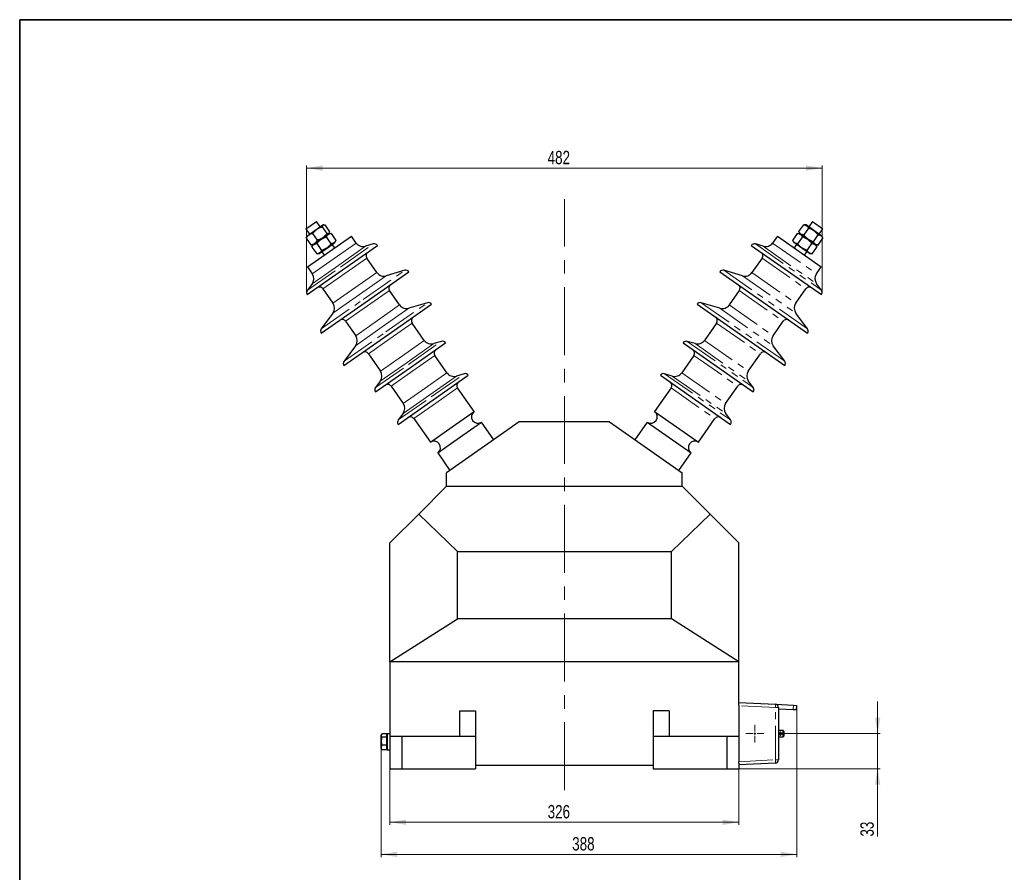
# Model space of a CAD drawing. Header units: millimetres. Extents: x 0 to 400, y -10 to 285.
# Tile 3 of 4: x 16 to 200, y 126 to 285. Entities that reach past the tile are written whole.
import ezdxf

# ---------------------------------------------------------------- set-up
doc = ezdxf.new("R2010")
doc.units = ezdxf.units.MM
doc.header["$PDSIZE"] = -1
doc.linetypes.add('CENTERX2', pattern=[20.32, 12.7, -2.54, 2.54, -2.54])
doc.linetypes.add('PHANTOM', pattern=[12.7, 6.35, -1.27, 1.27, -1.27, 1.27, -1.27])
doc.styles.add('SLDTEXTSTYLE0', font='TXT', dxfattribs={"width": 0.75})
doc.dimstyles.new('SLDDIMSTYLE0', dxfattribs={"dimtxt": 2.5, "dimasz": 3, "dimexe": 0, "dimexo": 0.0625, "dimtad": 1, "dimdec": 0, "dimlfac": 5, "dimrnd": 1e-09, "dimzin": 12, "dimdsep": 46, "dimtxsty": 'SLDTEXTSTYLE0', "dimsah": 1, "dimcen": 0.09, "dimadec": 0, "dimazin": 3, "dimtfac": 1, "dimtdec": 1, "dimtofl": 0, "dimtmove": 0, "dimatfit": 3, "dimfxl": 0, "dimfrac": 2, "dimtolj": 1, "dimtzin": 12, "dimarcsym": 0})
doc.dimstyles.new('SLDDIMSTYLE1', dxfattribs={"dimtxt": 2.5, "dimasz": 3, "dimexe": 0, "dimexo": 0.0625, "dimtad": 1, "dimdec": 1, "dimlfac": 5, "dimrnd": 1e-09, "dimzin": 12, "dimdsep": 46, "dimtxsty": 'SLDTEXTSTYLE0', "dimsah": 1, "dimcen": 0.09, "dimadec": 0, "dimazin": 3, "dimtfac": 1, "dimtdec": 1, "dimtofl": 0, "dimtmove": 0, "dimatfit": 3, "dimfxl": 0, "dimfrac": 2, "dimtolj": 1, "dimtzin": 12, "dimarcsym": 0})
doc.dimstyles.new('SLDDIMSTYLE2', dxfattribs={"dimtxt": 2.5, "dimasz": 3, "dimexe": 0, "dimexo": 0.0625, "dimtad": 1, "dimdec": 0, "dimlfac": 5, "dimrnd": 1e-09, "dimzin": 12, "dimdsep": 46, "dimtxsty": 'SLDTEXTSTYLE0', "dimsah": 1, "dimcen": 0.09, "dimadec": 0, "dimazin": 3, "dimtfac": 1, "dimtdec": 1, "dimtmove": 0, "dimatfit": 0, "dimfxl": 0, "dimfrac": 2, "dimtolj": 1, "dimtzin": 12, "dimarcsym": 0})

# ---------------------------------------------------------------- blocks, each defined once
blk = doc.blocks.new('_D')
at = {"color": 7, "linetype": 'Continuous', "lineweight": 0}
for p, q in [((69.62, 234.16), (69.62, 257.78)), ((165.95, 234.16), (165.95, 257.78)), ((165.95, 257.28), (69.62, 257.28))]:
    blk.add_line(p, q, dxfattribs=at)
at = {"color": 7, "linetype": 'Continuous', "lineweight": 18}
for points in [[(69.62, 257.28), (72.62, 256.78), (72.62, 257.78)], [(165.95, 257.28), (162.95, 257.78), (162.95, 256.78)]]:
    blk.add_solid(points, dxfattribs=at)
at = {"color": 7, "linetype": 'Continuous', "lineweight": 18, "insert": (114.66, 260.5), "char_height": 2.5, "attachment_point": 1, "style": 'SLDTEXTSTYLE0'}
blk.add_mtext('482', dxfattribs=at)
blk = doc.blocks.new('_D_1')
at = {"color": 7, "linetype": 'Continuous', "lineweight": 0}
for p, q in [((150.39, 145.67), (150.39, 134.57)), ((85.19, 144.97), (85.19, 134.57)), ((85.19, 135.07), (150.39, 135.07))]:
    blk.add_line(p, q, dxfattribs=at)
at = {"color": 7, "linetype": 'Continuous', "lineweight": 18}
for points in [[(85.19, 135.07), (88.19, 134.57), (88.19, 135.57)], [(150.39, 135.07), (147.39, 135.57), (147.39, 134.57)]]:
    blk.add_solid(points, dxfattribs=at)
at = {"color": 7, "linetype": 'Continuous', "lineweight": 18, "insert": (114.66, 138.29), "char_height": 2.5, "attachment_point": 1, "style": 'SLDTEXTSTYLE0'}
blk.add_mtext('326', dxfattribs=at)
blk = doc.blocks.new('_D_2')
at = {"color": 7, "linetype": 'Continuous', "lineweight": 0}
for p, q in [((176.33, 151.62), (176.33, 157.62)), ((158.69, 151.62), (176.83, 151.62)), ((176.33, 145.07), (176.33, 151.62)), ((150.49, 145.07), (176.83, 145.07)), ((176.33, 145.07), (176.33, 132.39))]:
    blk.add_line(p, q, dxfattribs=at)
at = {"color": 7, "linetype": 'Continuous', "lineweight": 18}
for points in [[(176.33, 151.62), (176.83, 154.62), (175.83, 154.62)], [(176.33, 145.07), (175.83, 142.07), (176.83, 142.07)]]:
    blk.add_solid(points, dxfattribs=at)
at = {"color": 7, "linetype": 'Continuous', "lineweight": 18, "insert": (173.11, 132.39), "char_height": 2.5, "attachment_point": 1, "rotation": 90, "style": 'SLDTEXTSTYLE0'}
blk.add_mtext('33', dxfattribs=at)
blk = doc.blocks.new('_D_3')
at = {"color": 7, "linetype": 'Continuous', "lineweight": 0}
for p, q in [((161.21, 156.8), (161.21, 128.57)), ((83.53, 148.73), (83.53, 128.57)), ((161.21, 129.07), (83.53, 129.07))]:
    blk.add_line(p, q, dxfattribs=at)
at = {"color": 7, "linetype": 'Continuous', "lineweight": 18}
for points in [[(83.53, 129.07), (86.53, 128.57), (86.53, 129.57)], [(161.21, 129.07), (158.21, 129.57), (158.21, 128.57)]]:
    blk.add_solid(points, dxfattribs=at)
at = {"color": 7, "linetype": 'Continuous', "lineweight": 18, "insert": (119.25, 132.29), "char_height": 2.5, "attachment_point": 1, "style": 'SLDTEXTSTYLE0'}
blk.add_mtext('388', dxfattribs=at)
blk = doc.blocks.new('SW_CENTERMARKSYMBOL_0')
at = {"color": 0, "linetype": 'Continuous', "lineweight": 18}
for p, q in [((-0.4, 0), (-1.67, 0)), ((0, 0), (-0.2, 0)), ((0, 0.4), (0, 1.67)), ((0, 0), (0, 0.2)), ((0, 0), (0, -0.2)), ((0, 0), (0.2, 0)), ((0.4, 0), (1.67, 0)), ((0, -0.4), (0, -1.67))]:
    blk.add_line(p, q, dxfattribs=at)
blk = doc.blocks.new('SW_CENTERMARKSYMBOL_1')
at = {"color": 0, "linetype": 'Continuous', "lineweight": 18}
for p, q in [((-0.2, 0), (-0.4, 0)), ((0, 0), (-0.2, 0)), ((0, 0.2), (0, 0.4)), ((0, 0), (0, 0.2)), ((0, 0), (0, -0.2)), ((0, 0), (0.2, 0)), ((0.2, 0), (0.4, 0)), ((0, -0.2), (0, -0.4))]:
    blk.add_line(p, q, dxfattribs=at)

msp = doc.modelspace()

# ---------------------------------------------------------------- linework, layer by layer
at = {"color": 7, "linetype": 'Continuous', "lineweight": 35}
for q in [(400, 285), (16, 10)]:
    msp.add_line((16, 285), q, dxfattribs=at)
at = {"color": 7, "linetype": 'CENTERX2', "lineweight": 18}
msp.add_line((117.788, 141.036), (117.788, 251.483), dxfattribs=at)
at = {"color": 7, "linetype": 'Continuous', "lineweight": 25}
for p, q in [((69.47, 245.906), (70.453, 246.594)), ((70.079, 244.867), (72.619, 246.646)), ((70.453, 246.594), (71.435, 247.282)), ((72.124, 246.299), (71.435, 247.282)), ((72.829, 246.665), (72.619, 246.646)), ((73.013, 246.648), (73.902, 245.377)), ((161.621, 245.415), (162.51, 246.685)), ((162.958, 246.646), (162.51, 246.685)), ((164.436, 245.611), (162.958, 246.646)), ((164.141, 247.282), (163.453, 246.299)), ((164.141, 247.282), (166.107, 245.906)), ((69.47, 245.906), (70.158, 244.923)), ((69.662, 244.576), (70.079, 244.867)), ((71.667, 243.812), (70.777, 245.082)), ((72.288, 243.973), (73.767, 245.008)), ((72.52, 246.303), (73.41, 245.032)), ((73.767, 245.008), (73.85, 245.187)), ((74.214, 245.047), (73.767, 245.008)), ((74.214, 245.047), (75.103, 243.777)), ((160.473, 243.777), (161.363, 245.047)), ((161.81, 245.008), (161.363, 245.047)), ((161.621, 245.415), (161.81, 245.008)), ((163.289, 243.973), (161.81, 245.008)), ((163.409, 246.056), (162.519, 244.786)), ((164.316, 243.527), (165.206, 244.798)), ((165.915, 244.576), (164.436, 245.611)), ((165.419, 244.923), (166.107, 245.906)), ((69.594, 244.375), (69.527, 244.207)), ((69.527, 244.207), (70.416, 242.936)), ((69.662, 244.576), (69.573, 244.385)), ((70.416, 242.936), (70.612, 242.921)), ((70.612, 242.92), (70.809, 242.937)), ((70.809, 242.937), (70.62, 242.53)), ((70.809, 242.937), (72.288, 243.973)), ((71.518, 243.16), (72.408, 241.889)), ((74.205, 243.147), (73.315, 244.418)), ((73.435, 242.334), (74.914, 243.37)), ((73.894, 241.679), (77.99, 244.547)), ((74.877, 242.367), (74.418, 243.023)), ((74.914, 243.37), (75.103, 243.777)), ((78.875, 243.282), (77.99, 244.547)), ((82.083, 243.096), (80.644, 242.667)), ((154.933, 242.667), (153.494, 243.096)), ((157.587, 244.547), (156.702, 243.282)), ((157.587, 244.547), (165.779, 238.811)), ((160.473, 243.777), (160.663, 243.37)), ((162.142, 242.334), (160.663, 243.37)), ((161.159, 243.023), (160.7, 242.367)), ((162.262, 244.418), (161.372, 243.147)), ((163.169, 241.889), (164.059, 243.16)), ((164.768, 242.937), (163.289, 243.973)), ((164.768, 242.937), (165.215, 242.898)), ((164.957, 242.53), (164.768, 242.937)), ((165.215, 242.898), (166.105, 244.169)), ((166.105, 244.169), (165.915, 244.576)), ((69.798, 238.811), (73.894, 241.679)), ((70.62, 242.53), (71.509, 241.26)), ((71.509, 241.26), (71.957, 241.299)), ((71.957, 241.299), (73.435, 242.334)), ((72.452, 241.646), (72.911, 240.991)), ((76.303, 238.239), (82.856, 242.827)), ((152.721, 242.827), (165.827, 233.65)), ((163.62, 241.299), (162.142, 242.334)), ((162.666, 240.991), (163.125, 241.646)), ((163.62, 241.299), (164.068, 241.26)), ((164.068, 241.26), (164.957, 242.53)), ((82.739, 237.765), (80.858, 240.451)), ((154.719, 240.451), (152.838, 237.765)), ((69.75, 233.65), (76.303, 238.239)), ((69.798, 238.811), (70.684, 237.547)), ((80.547, 232.177), (88.739, 237.913)), ((87.965, 238.182), (84.507, 237.149)), ((146.838, 237.913), (163.221, 226.441)), ((151.07, 237.149), (147.612, 238.182)), ((164.893, 237.547), (165.779, 238.811)), ((70.657, 235.674), (69.761, 234.469)), ((165.816, 234.469), (164.92, 235.674)), ((72.666, 234.715), (74.547, 232.029)), ((86.983, 231.703), (85.102, 234.389)), ((150.475, 234.389), (148.594, 231.703)), ((161.03, 232.029), (162.911, 234.715)), ((72.356, 226.441), (80.547, 232.177)), ((84.792, 226.115), (92.983, 231.851)), ((92.21, 232.12), (88.751, 231.088)), ((142.594, 231.851), (158.977, 220.379)), ((146.826, 231.088), (143.367, 232.12)), ((74.521, 230.157), (72.368, 227.26)), ((163.209, 227.26), (161.056, 230.157)), ((76.911, 228.654), (78.791, 225.967)), ((91.609, 225.097), (89.347, 228.328)), ((146.23, 228.328), (143.968, 225.097)), ((156.785, 225.967), (158.666, 228.654)), ((76.6, 220.379), (84.792, 226.115)), ((89.036, 220.053), (95.59, 224.642)), ((94.816, 224.911), (93.377, 224.482)), ((139.987, 224.642), (153.094, 215.465)), ((142.2, 224.482), (140.761, 224.911)), ((78.765, 224.095), (76.612, 221.198)), ((158.965, 221.198), (156.812, 224.095)), ((81.155, 222.592), (83.417, 219.361)), ((95.853, 219.035), (93.591, 222.266)), ((141.986, 222.266), (139.724, 219.035)), ((152.16, 219.361), (154.422, 222.592)), ((82.483, 215.465), (89.036, 220.053)), ((83.391, 217.489), (82.495, 216.284)), ((93.281, 213.992), (99.834, 218.58)), ((99.06, 218.85), (97.621, 218.42)), ((135.743, 218.58), (148.849, 209.403)), ((137.956, 218.42), (136.517, 218.85)), ((153.082, 216.284), (152.186, 217.489)), ((85.399, 216.53), (87.662, 213.3)), ((100.933, 211.781), (97.835, 216.204)), ((137.741, 216.204), (134.644, 211.781)), ((147.915, 213.3), (150.177, 216.53)), ((86.728, 209.403), (93.281, 213.992)), ((96.837, 208.913), (100.933, 211.781)), ((134.644, 211.781), (142.836, 206.045)), ((87.635, 211.428), (86.739, 210.222)), ((89.644, 210.468), (92.741, 206.045)), ((109.356, 209.866), (95.788, 200.366)), ((98.214, 206.947), (102.309, 209.815)), ((104.604, 206.538), (102.309, 209.815)), ((126.221, 209.866), (109.356, 209.866)), ((126.221, 209.866), (139.788, 200.366)), ((133.268, 209.815), (130.973, 206.538)), ((133.268, 209.815), (141.459, 204.079)), ((142.836, 206.045), (145.933, 210.468)), ((148.838, 210.222), (147.942, 211.428)), ((92.741, 206.045), (96.837, 208.913)), ((94.118, 204.079), (98.214, 206.947)), ((94.118, 204.079), (96.412, 200.803)), ((139.165, 200.803), (141.459, 204.079)), ((95.788, 197.866), (95.788, 200.366)), ((139.788, 197.866), (139.788, 200.366)), ((90.574, 192.651), (95.788, 197.866)), ((95.788, 197.866), (139.788, 197.866)), ((139.788, 197.866), (145.003, 192.651)), ((90.574, 192.651), (85.188, 187.266)), ((97.788, 185.666), (90.574, 192.651)), ((137.788, 185.666), (145.003, 192.651)), ((145.003, 192.651), (150.388, 187.266)), ((85.188, 165.066), (85.188, 187.266)), ((150.388, 165.066), (150.388, 187.266)), ((97.788, 185.666), (137.788, 185.666)), ((97.788, 173.066), (97.788, 185.666)), ((137.788, 173.066), (137.788, 185.666)), ((85.188, 165.066), (97.788, 173.066)), ((137.788, 173.066), (97.788, 173.066)), ((150.388, 165.066), (137.788, 173.066)), ((150.388, 165.066), (85.188, 165.066)), ((85.188, 165.066), (85.188, 151.066)), ((150.388, 157.106), (150.388, 165.066)), ((150.388, 157.466), (157.22, 157.108)), ((150.388, 156.867), (150.388, 157.106)), ((150.388, 156.867), (150.388, 146.365)), ((157.22, 157.108), (160.604, 156.93)), ((157.788, 156.509), (157.788, 146.723)), ((160.604, 156.93), (161.214, 156.898)), ((161.173, 156.1), (161.214, 156.898)), ((98.188, 155.858), (98.188, 151.066)), ((98.188, 155.858), (101.188, 155.858)), ((101.188, 155.858), (101.188, 151.066)), ((137.388, 155.858), (134.388, 155.858)), ((134.388, 155.858), (134.388, 151.066)), ((137.388, 155.858), (137.388, 151.066)), ((157.788, 156.277), (160.562, 156.132)), ((160.562, 156.132), (161.173, 156.1)), ((83.63, 151.476), (83.528, 151.301)), ((83.528, 151.207), (83.528, 151.301)), ((83.528, 148.831), (83.528, 151.207)), ((84.588, 151.554), (83.682, 151.554)), ((84.588, 150.981), (83.682, 150.981)), ((84.688, 151.566), (84.588, 151.466)), ((84.588, 151.466), (84.588, 151.554)), ((84.588, 151.069), (84.588, 151.466)), ((84.588, 150.981), (84.588, 151.069)), ((84.588, 150.752), (84.588, 150.981)), ((85.188, 151.566), (84.688, 151.566)), ((84.688, 151.566), (84.688, 150.066)), ((85.188, 151.066), (85.188, 145.666)), ((87.412, 151.066), (85.188, 151.066)), ((87.412, 151.066), (87.412, 145.066)), ((98.188, 151.066), (87.412, 151.066)), ((101.188, 151.066), (98.188, 151.066)), ((101.188, 151.066), (101.188, 145.066)), ((134.388, 151.066), (134.388, 145.066)), ((137.388, 151.066), (134.388, 151.066)), ((148.165, 151.066), (137.388, 151.066)), ((148.165, 151.066), (148.165, 145.066)), ((150.388, 151.066), (148.165, 151.066)), ((158.648, 152.216), (157.788, 152.216)), ((157.788, 151.016), (158.648, 151.016)), ((158.508, 151.716), (158.648, 151.716)), ((158.508, 151.516), (158.508, 151.716)), ((158.648, 151.516), (158.508, 151.516)), ((158.788, 152.076), (158.648, 152.216)), ((158.648, 151.716), (158.648, 152.216)), ((158.648, 151.016), (158.648, 151.516)), ((158.648, 151.016), (158.788, 151.156)), ((158.788, 152.076), (158.788, 151.716)), ((158.788, 151.516), (158.788, 151.156)), ((84.588, 149.493), (83.682, 149.493)), ((84.588, 149.722), (84.588, 150.752)), ((84.588, 149.493), (84.588, 149.722)), ((84.588, 149.352), (84.588, 149.493)), ((84.588, 148.718), (84.588, 149.352)), ((84.688, 150.066), (84.688, 148.566)), ((83.528, 148.831), (83.632, 148.651)), ((83.682, 148.578), (83.646, 148.659)), ((84.588, 148.578), (83.682, 148.578)), ((84.588, 148.578), (84.588, 148.718)), ((84.588, 148.666), (84.688, 148.566)), ((84.688, 148.566), (85.188, 148.566)), ((85.188, 145.666), (85.188, 145.066)), ((134.388, 145.666), (101.188, 145.666)), ((150.388, 146.125), (150.388, 146.365)), ((150.388, 146.125), (150.388, 145.666)), ((157.22, 146.124), (150.388, 145.766)), ((150.388, 145.666), (150.388, 145.066)), ((85.188, 145.066), (87.412, 145.066)), ((87.412, 145.066), (101.188, 145.066)), ((134.388, 145.066), (148.165, 145.066)), ((148.165, 145.066), (150.388, 145.066))]:
    msp.add_line(p, q, dxfattribs=at)
at = {"color": 8, "linetype": 'PHANTOM', "lineweight": 18}
for p, q in [((74.779, 240.414), (78.875, 243.282)), ((75.922, 238.783), (82.083, 243.096)), ((153.494, 243.096), (165.816, 234.469)), ((156.702, 243.282), (164.893, 237.547)), ((75.65, 239.171), (80.644, 242.667)), ((154.933, 242.667), (164.92, 235.674)), ((70.684, 237.547), (74.779, 240.414)), ((76.762, 237.583), (80.858, 240.451)), ((154.719, 240.451), (162.911, 234.715)), ((69.761, 234.469), (75.922, 238.783)), ((70.657, 235.674), (75.65, 239.171)), ((72.666, 234.715), (76.762, 237.583)), ((78.643, 234.897), (82.739, 237.765)), ((80.166, 232.721), (87.965, 238.182)), ((147.612, 238.182), (163.209, 227.26)), ((152.838, 237.765), (161.03, 232.029)), ((79.514, 233.653), (84.507, 237.149)), ((151.07, 237.149), (161.056, 230.157)), ((74.547, 232.029), (78.643, 234.897)), ((81.006, 231.522), (85.102, 234.389)), ((150.475, 234.389), (158.666, 228.654)), ((72.368, 227.26), (80.166, 232.721)), ((74.521, 230.157), (79.514, 233.653)), ((84.411, 226.659), (92.21, 232.12)), ((143.367, 232.12), (158.965, 221.198)), ((76.911, 228.654), (81.006, 231.522)), ((82.887, 228.835), (86.983, 231.703)), ((83.758, 227.592), (88.751, 231.088)), ((146.826, 231.088), (156.812, 224.095)), ((148.594, 231.703), (156.785, 225.967)), ((78.791, 225.967), (82.887, 228.835)), ((85.251, 225.46), (89.347, 228.328)), ((146.23, 228.328), (154.422, 222.592)), ((76.612, 221.198), (84.411, 226.659)), ((78.765, 224.095), (83.758, 227.592)), ((81.155, 222.592), (85.251, 225.46)), ((87.513, 222.229), (91.609, 225.097)), ((88.384, 220.985), (93.377, 224.482)), ((88.655, 220.598), (94.816, 224.911)), ((140.761, 224.911), (153.082, 216.284)), ((142.2, 224.482), (152.186, 217.489)), ((143.968, 225.097), (152.16, 219.361)), ((83.391, 217.489), (88.384, 220.985)), ((83.417, 219.361), (87.513, 222.229)), ((89.495, 219.398), (93.591, 222.266)), ((141.986, 222.266), (150.177, 216.53)), ((82.495, 216.284), (88.655, 220.598)), ((85.399, 216.53), (89.495, 219.398)), ((91.757, 216.168), (95.853, 219.035)), ((139.724, 219.035), (147.915, 213.3)), ((92.628, 214.924), (97.621, 218.42)), ((92.9, 214.536), (99.06, 218.85)), ((136.517, 218.85), (148.838, 210.222)), ((137.956, 218.42), (147.942, 211.428)), ((87.662, 213.3), (91.757, 216.168)), ((93.74, 213.336), (97.835, 216.204)), ((137.741, 216.204), (145.933, 210.468)), ((86.739, 210.222), (92.9, 214.536)), ((87.635, 211.428), (92.628, 214.924)), ((89.644, 210.468), (93.74, 213.336)), ((157.22, 156.509), (150.388, 156.867)), ((157.22, 146.723), (157.22, 156.509)), ((157.788, 156.509), (157.22, 156.509)), ((160.562, 156.132), (160.604, 156.93)), ((150.388, 146.365), (157.22, 146.723)), ((157.788, 146.723), (157.22, 146.723))]:
    msp.add_line(p, q, dxfattribs=at)
at = {"color": 7, "linetype": 'Continuous', "lineweight": 25}
for centre, radius, start, end in [((80.186, 244.2), 1.6, 215, 286.62086), ((82.283, 242.426), 0.7, 35, 106.62086), ((153.294, 242.426), 0.7, 73.37914, 145), ((155.391, 244.2), 1.6, 253.37914, 325), ((81.513, 240.91), 0.8, 125, 215), ((154.064, 240.91), 0.8, 325, 55), ((69.373, 236.629), 1.6, 323.37914, 35), ((84.049, 238.683), 1.6, 215, 286.62086), ((88.166, 237.511), 0.7, 35, 106.62086), ((147.411, 237.511), 0.7, 73.37914, 145), ((151.528, 238.683), 1.6, 253.37914, 325), ((166.204, 236.629), 1.6, 145, 216.62086), ((70.323, 234.051), 0.7, 143.37914, 215), ((72.011, 234.257), 0.8, 35, 125), ((85.757, 234.848), 0.8, 125, 215), ((149.82, 234.848), 0.8, 325, 55), ((163.566, 234.257), 0.8, 55, 145), ((165.254, 234.051), 0.7, 325, 36.62086), ((73.236, 231.111), 1.6, 323.37914, 35), ((92.41, 231.449), 0.7, 35, 106.62086), ((143.167, 231.449), 0.7, 73.37914, 145), ((162.341, 231.111), 1.6, 145, 216.62086), ((88.294, 232.621), 1.6, 215, 286.62086), ((147.283, 232.621), 1.6, 253.37914, 325), ((76.255, 228.195), 0.8, 35, 125), ((90.002, 228.787), 0.8, 125, 215), ((145.575, 228.787), 0.8, 325, 55), ((159.322, 228.195), 0.8, 55, 145), ((72.929, 226.843), 0.7, 143.37914, 215), ((162.648, 226.843), 0.7, 325, 36.62086), ((77.481, 225.05), 1.6, 323.37914, 35), ((92.919, 226.015), 1.6, 215, 286.62086), ((95.016, 224.241), 0.7, 35, 106.62086), ((140.561, 224.241), 0.7, 73.37914, 145), ((142.658, 226.015), 1.6, 253.37914, 325), ((158.096, 225.05), 1.6, 145, 216.62086), ((80.5, 222.133), 0.8, 35, 125), ((94.246, 222.725), 0.8, 125, 215), ((141.331, 222.725), 0.8, 325, 55), ((155.077, 222.133), 0.8, 55, 145), ((77.174, 220.781), 0.7, 143.37914, 215), ((158.403, 220.781), 0.7, 325, 36.62086), ((82.106, 218.444), 1.6, 323.37914, 35), ((97.164, 219.953), 1.6, 215, 286.62086), ((138.413, 219.953), 1.6, 253.37914, 325), ((153.471, 218.444), 1.6, 145, 216.62086), ((98.491, 216.663), 0.8, 125, 215), ((99.261, 218.179), 0.7, 35, 106.62086), ((136.316, 218.179), 0.7, 73.37914, 145), ((137.086, 216.663), 0.8, 325, 55), ((83.057, 215.866), 0.7, 143.37914, 215), ((84.744, 216.071), 0.8, 35, 125), ((150.833, 216.071), 0.8, 55, 145), ((152.52, 215.866), 0.7, 325, 36.62086), ((86.351, 212.382), 1.6, 323.37914, 35), ((101.621, 210.798), 1.2, 125, 305), ((133.956, 210.798), 1.2, 235, 55), ((149.226, 212.382), 1.6, 145, 216.62086), ((87.301, 209.805), 0.7, 143.37914, 215), ((88.989, 210.01), 0.8, 35, 125), ((146.588, 210.01), 0.8, 55, 145), ((148.276, 209.805), 0.7, 325, 36.62086), ((93.43, 205.062), 1.2, 305, 125), ((142.147, 205.062), 1.2, 55, 235), ((157.188, 156.509), 0.6, 0, 87), ((157.188, 146.723), 0.6, 273, 0)]:
    msp.add_arc(centre, radius, start, end, dxfattribs=at)
at = {"color": 8, "linetype": 'PHANTOM', "lineweight": 18}
for centre in [(154.349, 156.808), (154.349, 146.423)]:
    msp.add_arc(centre, 2.887, 354.04331, 5.95669, dxfattribs=at)
at = {"color": 7, "linetype": 'Continuous', "lineweight": 25}
for points, knots in [([(72.52, 246.303), (72.531, 246.373), (72.547, 246.436), (72.594, 246.542), (72.626, 246.584), (72.689, 246.628), (72.712, 246.64), (72.763, 246.656), (72.79, 246.661), (72.877, 246.668), (72.943, 246.662), (73.013, 246.648)], [0, 0, 0, 0, 0.25, 0.25, 0.5, 0.5, 0.625, 0.625, 0.75, 0.75, 1, 1, 1, 1]), ([(162.51, 246.685), (162.613, 246.676), (162.711, 246.66), (162.894, 246.604), (162.979, 246.564), (163.093, 246.485), (163.129, 246.455), (163.197, 246.389), (163.228, 246.353), (163.315, 246.237), (163.365, 246.15), (163.409, 246.056)], [0, 0, 0, 0, 0.25, 0.25, 0.5, 0.5, 0.625, 0.625, 0.75, 0.75, 1, 1, 1, 1]), ([(69.527, 244.207), (69.599, 244.321), (69.678, 244.428), (69.852, 244.622), (69.948, 244.709), (70.107, 244.82), (70.163, 244.854), (70.278, 244.916), (70.337, 244.943), (70.519, 245.016), (70.646, 245.053), (70.777, 245.082)], [0, 0, 0, 0, 0.25, 0.25, 0.5, 0.5, 0.625, 0.625, 0.75, 0.75, 1, 1, 1, 1]), ([(70.777, 245.082), (70.89, 245.224), (71.009, 245.36), (71.265, 245.612), (71.403, 245.727), (71.626, 245.883), (71.702, 245.932), (71.859, 246.023), (71.938, 246.064), (72.181, 246.18), (72.349, 246.246), (72.52, 246.303)], [0, 0, 0, 0, 0.25, 0.25, 0.5, 0.5, 0.625, 0.625, 0.75, 0.75, 1, 1, 1, 1]), ([(73.41, 245.032), (73.297, 244.89), (73.178, 244.755), (72.923, 244.505), (72.787, 244.389), (72.566, 244.234), (72.489, 244.185), (72.332, 244.094), (72.252, 244.052), (72.008, 243.935), (71.839, 243.869), (71.667, 243.812)], [0, 0, 0, 0, 0.25, 0.25, 0.5, 0.5, 0.625, 0.625, 0.75, 0.75, 1, 1, 1, 1]), ([(73.315, 244.418), (73.359, 244.512), (73.409, 244.599), (73.524, 244.752), (73.591, 244.818), (73.706, 244.898), (73.746, 244.922), (73.831, 244.962), (73.876, 244.979), (74.013, 245.021), (74.111, 245.038), (74.214, 245.047)], [0, 0, 0, 0, 0.25, 0.25, 0.5, 0.5, 0.625, 0.625, 0.75, 0.75, 1, 1, 1, 1]), ([(73.902, 245.377), (73.892, 245.306), (73.876, 245.243), (73.827, 245.137), (73.795, 245.095), (73.732, 245.051), (73.709, 245.039), (73.658, 245.023), (73.631, 245.018), (73.544, 245.011), (73.479, 245.018), (73.41, 245.032)], [0, 0, 0, 0, 0.25, 0.25, 0.5, 0.5, 0.625, 0.625, 0.75, 0.75, 1, 1, 1, 1]), ([(161.363, 245.047), (161.466, 245.038), (161.564, 245.021), (161.747, 244.965), (161.831, 244.926), (161.946, 244.846), (161.982, 244.816), (162.049, 244.75), (162.081, 244.714), (162.168, 244.599), (162.218, 244.512), (162.262, 244.418)], [0, 0, 0, 0, 0.25, 0.25, 0.5, 0.5, 0.625, 0.625, 0.75, 0.75, 1, 1, 1, 1]), ([(162.519, 244.786), (162.416, 244.795), (162.317, 244.812), (162.134, 244.868), (162.049, 244.908), (161.934, 244.988), (161.898, 245.018), (161.831, 245.084), (161.8, 245.12), (161.713, 245.235), (161.664, 245.322), (161.621, 245.415)], [0, 0, 0, 0, 0.25, 0.25, 0.5, 0.5, 0.625, 0.625, 0.75, 0.75, 1, 1, 1, 1]), ([(164.316, 243.527), (164.14, 243.588), (163.967, 243.657), (163.634, 243.818), (163.474, 243.91), (163.245, 244.07), (163.171, 244.127), (163.027, 244.247), (162.958, 244.31), (162.758, 244.504), (162.635, 244.642), (162.519, 244.786)], [0, 0, 0, 0, 0.25, 0.25, 0.5, 0.5, 0.625, 0.625, 0.75, 0.75, 1, 1, 1, 1]), ([(165.206, 244.798), (165.089, 244.943), (164.965, 245.082), (164.7, 245.34), (164.558, 245.459), (164.33, 245.619), (164.25, 245.669), (164.088, 245.764), (164.006, 245.807), (163.756, 245.928), (163.584, 245.996), (163.409, 246.056)], [0, 0, 0, 0, 0.25, 0.25, 0.5, 0.5, 0.625, 0.625, 0.75, 0.75, 1, 1, 1, 1]), ([(165.206, 244.798), (165.309, 244.789), (165.408, 244.772), (165.591, 244.716), (165.676, 244.676), (165.791, 244.595), (165.827, 244.565), (165.894, 244.499), (165.925, 244.463), (166.012, 244.348), (166.061, 244.262), (166.105, 244.169)], [0, 0, 0, 0, 0.25, 0.25, 0.5, 0.5, 0.625, 0.625, 0.75, 0.75, 1, 1, 1, 1]), ([(70.416, 242.936), (70.548, 242.965), (70.676, 243.003), (70.918, 243.1), (71.032, 243.16), (71.191, 243.271), (71.242, 243.312), (71.34, 243.4), (71.386, 243.446), (71.517, 243.592), (71.595, 243.699), (71.667, 243.812)], [0, 0, 0, 0, 0.25, 0.25, 0.5, 0.5, 0.625, 0.625, 0.75, 0.75, 1, 1, 1, 1]), ([(70.62, 242.53), (70.663, 242.624), (70.713, 242.71), (70.828, 242.863), (70.894, 242.929), (71.007, 243.009), (71.048, 243.033), (71.133, 243.074), (71.178, 243.091), (71.316, 243.134), (71.415, 243.15), (71.518, 243.16)], [0, 0, 0, 0, 0.25, 0.25, 0.5, 0.5, 0.625, 0.625, 0.75, 0.75, 1, 1, 1, 1]), ([(71.518, 243.16), (71.636, 243.305), (71.759, 243.444), (72.025, 243.702), (72.166, 243.82), (72.395, 243.98), (72.474, 244.031), (72.636, 244.125), (72.718, 244.169), (72.969, 244.29), (73.14, 244.358), (73.315, 244.418)], [0, 0, 0, 0, 0.25, 0.25, 0.5, 0.5, 0.625, 0.625, 0.75, 0.75, 1, 1, 1, 1]), ([(72.408, 241.889), (72.585, 241.95), (72.757, 242.019), (73.09, 242.18), (73.25, 242.272), (73.479, 242.432), (73.554, 242.489), (73.697, 242.609), (73.766, 242.671), (73.966, 242.865), (74.089, 243.004), (74.205, 243.147)], [0, 0, 0, 0, 0.25, 0.25, 0.5, 0.5, 0.625, 0.625, 0.75, 0.75, 1, 1, 1, 1]), ([(75.103, 243.777), (75.06, 243.683), (75.01, 243.597), (74.895, 243.444), (74.829, 243.378), (74.716, 243.298), (74.675, 243.274), (74.59, 243.233), (74.545, 243.216), (74.407, 243.173), (74.308, 243.157), (74.205, 243.147)], [0, 0, 0, 0, 0.25, 0.25, 0.5, 0.5, 0.625, 0.625, 0.75, 0.75, 1, 1, 1, 1]), ([(161.372, 243.147), (161.269, 243.157), (161.17, 243.173), (160.987, 243.23), (160.902, 243.27), (160.787, 243.35), (160.751, 243.38), (160.684, 243.446), (160.653, 243.482), (160.566, 243.597), (160.517, 243.683), (160.473, 243.777)], [0, 0, 0, 0, 0.25, 0.25, 0.5, 0.5, 0.625, 0.625, 0.75, 0.75, 1, 1, 1, 1]), ([(163.169, 241.889), (162.992, 241.95), (162.82, 242.019), (162.487, 242.18), (162.327, 242.272), (162.098, 242.432), (162.023, 242.489), (161.88, 242.609), (161.81, 242.671), (161.611, 242.865), (161.488, 243.004), (161.372, 243.147)], [0, 0, 0, 0, 0.25, 0.25, 0.5, 0.5, 0.625, 0.625, 0.75, 0.75, 1, 1, 1, 1]), ([(164.059, 243.16), (163.941, 243.305), (163.818, 243.444), (163.552, 243.702), (163.411, 243.82), (163.182, 243.98), (163.103, 244.031), (162.941, 244.125), (162.859, 244.169), (162.608, 244.29), (162.437, 244.358), (162.262, 244.418)], [0, 0, 0, 0, 0.25, 0.25, 0.5, 0.5, 0.625, 0.625, 0.75, 0.75, 1, 1, 1, 1]), ([(164.059, 243.16), (164.162, 243.15), (164.261, 243.134), (164.444, 243.077), (164.529, 243.038), (164.644, 242.957), (164.68, 242.927), (164.747, 242.861), (164.778, 242.825), (164.865, 242.71), (164.914, 242.624), (164.957, 242.53)], [0, 0, 0, 0, 0.25, 0.25, 0.5, 0.5, 0.625, 0.625, 0.75, 0.75, 1, 1, 1, 1]), ([(165.215, 242.898), (165.112, 242.907), (165.014, 242.924), (164.831, 242.98), (164.747, 243.019), (164.632, 243.099), (164.596, 243.129), (164.529, 243.195), (164.497, 243.231), (164.41, 243.346), (164.36, 243.433), (164.316, 243.527)], [0, 0, 0, 0, 0.25, 0.25, 0.5, 0.5, 0.625, 0.625, 0.75, 0.75, 1, 1, 1, 1]), ([(72.408, 241.889), (72.364, 241.795), (72.314, 241.708), (72.199, 241.555), (72.132, 241.489), (72.017, 241.409), (71.977, 241.385), (71.892, 241.345), (71.848, 241.328), (71.71, 241.286), (71.612, 241.269), (71.509, 241.26)], [0, 0, 0, 0, 0.25, 0.25, 0.5, 0.5, 0.625, 0.625, 0.75, 0.75, 1, 1, 1, 1]), ([(164.068, 241.26), (163.965, 241.269), (163.867, 241.286), (163.684, 241.342), (163.599, 241.381), (163.485, 241.461), (163.449, 241.491), (163.381, 241.557), (163.35, 241.593), (163.263, 241.708), (163.213, 241.795), (163.169, 241.889)], [0, 0, 0, 0, 0.25, 0.25, 0.5, 0.5, 0.625, 0.625, 0.75, 0.75, 1, 1, 1, 1]), ([(83.682, 150.981), (83.647, 151.027), (83.618, 151.074), (83.587, 151.146), (83.579, 151.171), (83.569, 151.219), (83.566, 151.244), (83.566, 151.316), (83.577, 151.364), (83.617, 151.46), (83.647, 151.507), (83.682, 151.554)], [0, 0, 0, 0, 0.25, 0.25, 0.375, 0.375, 0.5, 0.5, 0.75, 0.75, 1, 1, 1, 1]), ([(83.682, 150.981), (83.647, 150.86), (83.618, 150.737), (83.577, 150.487), (83.566, 150.359), (83.566, 150.107), (83.577, 149.983), (83.618, 149.736), (83.647, 149.614), (83.682, 149.493)], [0, 0, 0, 0, 0.25, 0.25, 0.5, 0.5, 0.75, 0.75, 1, 1, 1, 1]), ([(158.388, 151.616), (158.388, 151.589), (158.383, 151.563), (158.363, 151.515), (158.348, 151.493), (158.312, 151.456), (158.289, 151.441), (158.241, 151.421), (158.215, 151.416), (158.162, 151.416), (158.136, 151.421), (158.087, 151.441), (158.065, 151.456), (158.029, 151.493), (158.014, 151.515), (157.994, 151.563), (157.988, 151.589), (157.988, 151.642), (157.994, 151.668), (158.014, 151.717), (158.029, 151.739), (158.066, 151.776), (158.087, 151.79), (158.136, 151.811), (158.162, 151.816), (158.215, 151.816), (158.241, 151.81), (158.289, 151.79), (158.312, 151.776), (158.348, 151.739), (158.363, 151.717), (158.383, 151.669), (158.388, 151.642), (158.388, 151.616)], [0, 0, 0, 0, 0.0625, 0.0625, 0.125, 0.125, 0.1875, 0.1875, 0.25, 0.25, 0.3125, 0.3125, 0.375, 0.375, 0.4375, 0.4375, 0.5, 0.5, 0.5625, 0.5625, 0.625, 0.625, 0.6875, 0.6875, 0.75, 0.75, 0.8125, 0.8125, 0.875, 0.875, 0.9375, 0.9375, 1, 1, 1, 1]), ([(83.682, 149.493), (83.647, 149.418), (83.618, 149.343), (83.577, 149.19), (83.566, 149.111), (83.566, 148.957), (83.577, 148.88), (83.617, 148.728), (83.647, 148.653), (83.682, 148.578)], [0, 0, 0, 0, 0.25, 0.25, 0.5, 0.5, 0.75, 0.75, 1, 1, 1, 1])]:
    msp.add_open_spline(points, degree=3, knots=knots, dxfattribs=at)
for points in [[(158.788, 151.716), (158.742, 151.716), (158.695, 151.716), (158.648, 151.716)], [(158.648, 151.516), (158.695, 151.516), (158.742, 151.516), (158.788, 151.516)]]:
    msp.add_open_spline(points, degree=3, dxfattribs=at)
at = {"color": 7, "linetype": 'Continuous', "lineweight": 0}
for p in [(69.623, 234.061), (165.954, 234.061)]:
    msp.add_point(p, dxfattribs=at)

# ---------------------------------------------------------------- block references
at = {"color": 7, "linetype": 'Continuous', "lineweight": 18}
for name, p in [('SW_CENTERMARKSYMBOL_0', (153.388, 151.616)), ('SW_CENTERMARKSYMBOL_1', (158.188, 151.616))]:
    msp.add_blockref(name, p, dxfattribs=at)

# ---------------------------------------------------------------- dimensions: what is measured, and where the dimension line sits
for base, p1, p2, dimstyle, picture, middle in [((69.623, 257.282), (165.954, 234.061), (69.623, 234.061), 'SLDDIMSTYLE0', '_D', (117.788, 257.282)), ((83.528, 129.066), (161.214, 156.898), (83.528, 148.831), 'SLDDIMSTYLE0', '_D_3', (122.371, 129.066)), ((150.388, 135.066), (85.188, 145.066), (150.388, 145.766), 'SLDDIMSTYLE1', '_D_1', (117.788, 135.066))]:
    dim = msp.add_linear_dim(base=base, p1=p1, p2=p2, dimstyle=dimstyle, dxfattribs=at)
    dim.commit()
    dim.dimension.update_dxf_attribs({"geometry": picture, "text_midpoint": middle, "dimtype": 160})
dim = msp.add_linear_dim(base=(176.333, 151.616), p1=(150.388, 145.066), p2=(158.588, 151.616), angle=90, dimstyle='SLDDIMSTYLE2', dxfattribs=at)
dim.commit()
dim.dimension.update_dxf_attribs({"geometry": '_D_2', "text_midpoint": (176.333, 134.472), "dimtype": 160})

doc.saveas('drawing.dxf')
